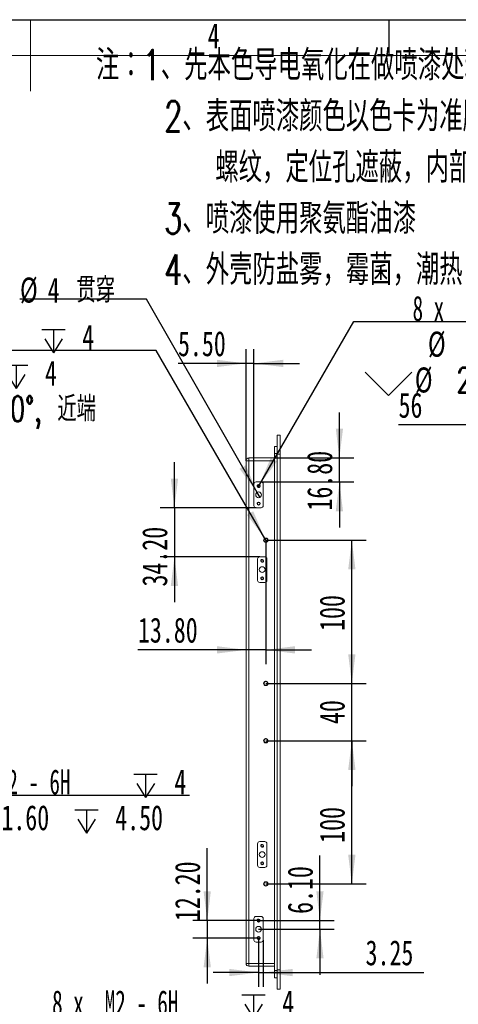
# Model space of a CAD drawing. Header units: millimetres. Extents: x 0 to 658, y -2 to 210.
# Tile 6 of 11: x 157 to 218, y 72 to 210. Entities that reach past the tile are written whole.
import ezdxf

# ---------------------------------------------------------------- set-up
doc = ezdxf.new("R2010")
doc.units = ezdxf.units.MM
doc.layers.add('图框', color=7, linetype='Continuous')
doc.styles.add('SLDTEXTSTYLE0', font='TXT', dxfattribs={"width": 0.7})
doc.styles.add('SLDTEXTSTYLE1', font='TXT', dxfattribs={"width": 0.7, "bigfont": 'bigfont'})
doc.styles.add('SLDTEXTSTYLE4', font='TXT', dxfattribs={"width": 0.633333})
doc.styles.add('SLDTEXTSTYLE5', font='TXT', dxfattribs={"width": 0.616667})
doc.dimstyles.new('SLDDIMSTYLE0', dxfattribs={"dimtxt": 3.5, "dimasz": 4.08, "dimexe": 0, "dimexo": 0.0625, "dimgap": 0.875, "dimtad": 2, "dimlfac": 5, "dimrnd": 1e-09, "dimzin": 12, "dimdsep": 46, "dimtxsty": 'SLDTEXTSTYLE0', "dimsah": 1, "dimcen": 0.09, "dimadec": 0, "dimazin": 3, "dimtfac": 1, "dimtofl": 0, "dimtmove": 0, "dimatfit": 3, "dimfxl": 0, "dimfrac": 2, "dimtolj": 1, "dimtzin": 12, "dimarcsym": 0})
doc.dimstyles.new('SLDDIMSTYLE1', dxfattribs={"dimtxt": 3.5, "dimasz": 4.08, "dimexe": 0, "dimexo": 0.0625, "dimgap": 0.875, "dimtad": 0, "dimtih": 1, "dimtoh": 1, "dimdec": 6, "dimlfac": 5, "dimrnd": 1e-09, "dimzin": 12, "dimdsep": 46, "dimtxsty": 'SLDTEXTSTYLE0', "dimblk1": 'NONE', "dimsah": 1, "dimcen": 0, "dimadec": 0, "dimazin": 3, "dimtfac": 1, "dimtmove": 0, "dimatfit": 3, "dimldrblk": 'NONE', "dimfxl": 0, "dimfrac": 2, "dimtolj": 1, "dimtzin": 12, "dimarcsym": 0})
doc.dimstyles.new('SLDDIMSTYLE2', dxfattribs={"dimtxt": 3.5, "dimasz": 4.08, "dimexe": 0, "dimexo": 0.0625, "dimgap": 0.875, "dimtad": 2, "dimlfac": 5, "dimrnd": 1e-09, "dimzin": 12, "dimdsep": 46, "dimtxsty": 'SLDTEXTSTYLE0', "dimsah": 1, "dimcen": 0.09, "dimadec": 0, "dimazin": 3, "dimtfac": 1, "dimtmove": 0, "dimatfit": 0, "dimfxl": 0, "dimfrac": 2, "dimtolj": 1, "dimtzin": 12, "dimarcsym": 0})
doc.dimstyles.new('SLDDIMSTYLE3', dxfattribs={"dimtxt": 3.5, "dimasz": 4.08, "dimexe": 0, "dimexo": 0.0625, "dimgap": 0.875, "dimtad": 2, "dimlfac": 5, "dimrnd": 1e-09, "dimzin": 4, "dimdsep": 46, "dimtxsty": 'SLDTEXTSTYLE0', "dimsah": 1, "dimcen": 0.09, "dimadec": 0, "dimazin": 1, "dimtfac": 1, "dimtmove": 0, "dimatfit": 0, "dimfxl": 0, "dimfrac": 2, "dimtolj": 1, "dimtzin": 12, "dimarcsym": 0})
doc.dimstyles.new('SLDDIMSTYLE7', dxfattribs={"dimtxt": 3.5, "dimasz": 4.08, "dimexe": 0, "dimexo": 0.0625, "dimgap": 0.875, "dimtad": 0, "dimtih": 1, "dimtoh": 1, "dimlfac": 5, "dimrnd": 1e-09, "dimzin": 12, "dimdsep": 46, "dimtxsty": 'SLDTEXTSTYLE0', "dimblk1": 'NONE', "dimsah": 1, "dimcen": 0, "dimadec": 0, "dimazin": 3, "dimtfac": 1, "dimtmove": 0, "dimatfit": 3, "dimldrblk": 'NONE', "dimfxl": 0, "dimfrac": 2, "dimtolj": 1, "dimtzin": 12, "dimarcsym": 0})

# ---------------------------------------------------------------- blocks, each defined once
blk = doc.blocks.new('SW_NOTE_0')
at = {"layer": '图框', "color": 0, "attachment_point": 1, "style": 'SLDTEXTSTYLE1'}
for s, insert, char_height in [('\\M+1928D\\M+181461\\M+18141\\M+190E6\\M+1967B\\M+19046导电氧\\M+189BB\\M+18DDD\\M+198F4喷\\M+18EBD处\\M+1979D', (0, 5.46), 4.2333), ('2\\M+18141\\M+1955C\\M+196CA喷\\M+18EBD颜\\M+19046\\M+188C8\\M+19046卡为\\M+18F79\\M+1968C\\M+18CFA60-80um,', (9.53, -1.69), 4.2333), ('\\M+19786纹\\M+18143\\M+192E8\\M+188CA\\M+18D45\\M+18ED5\\M+195C1\\M+18143\\M+193E0\\M+19594\\M+198F4\\M+1967B\\M+19046导电氧\\M+189BB', (16.67, -8.83), 4.23333), ('3\\M+18141喷\\M+18EBD\\M+18E67\\M+19770\\M+1E3DA氨酯\\M+196FB\\M+18EBD', (9.53, -15.98), 4.2333), ('4\\M+18141\\M+18A4F壳\\M+19668盐雾\\M+18143霉\\M+18BDB\\M+18143\\M+192AA热\\M+18143\\M+18D52\\M+19585蚀', (9.53, -23.12), 4.2333)]:
    blk.add_mtext(s, dxfattribs=dict(at, insert=insert, char_height=char_height))
blk = doc.blocks.new('SW_SYMBOL_HOLE_DEPTH')
at = {"layer": '图框', "color": 0}
for p, q in [((0, 875), (800, 875)), ((400, 875), (400, 75)), ((100, 555), (400, 75)), ((700, 555), (400, 75))]:
    blk.add_line(p, q, dxfattribs=at)
blk = doc.blocks.new('SW_SYMBOL_HOLE_SINK')
at = {"layer": '图框', "color": 0}
for p, q in [((0, 875), (800, 75)), ((800, 75), (1600, 875))]:
    blk.add_line(p, q, dxfattribs=at)
blk = doc.blocks.new('_D_1')
at = {"layer": '图框'}
for p, q in [((113.77, 79.22), (114.21, 78.96)), ((114.21, 78.96), (155.07, 55.36)), ((155.07, 55.36), (204.11, 55.36))]:
    blk.add_line(p, q, dxfattribs=at)
blk.add_solid([(114.21, 78.96), (117.49, 76.48), (117.99, 77.36)], dxfattribs=at)
at = {"layer": '图框', "xscale": 0.004072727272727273, "yscale": 0.004072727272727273, "zscale": 0.004072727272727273}
for name, p in [('SW_SYMBOL_HOLE_DEPTH', (192.81, 54.71)), ('SW_SYMBOL_HOLE_DEPTH', (181.5, 49.71)), ('SW_SYMBOL_HOLE_SINK', (156.65, 44.71))]:
    blk.add_blockref(name, p, dxfattribs=at)
at = {"layer": '图框', "char_height": 3.5, "attachment_point": 1}
for s, insert, style in [('26 x  M2.5 - 6H', (160.22, 58.94), 'SLDTEXTSTYLE4'), ('5', (198.44, 58.94), 'SLDTEXTSTYLE0'), ('%%c', (165.41, 53.94), 'SLDTEXTSTYLE0'), ('2.05', (171.25, 53.94), 'SLDTEXTSTYLE0'), ('4.50', (187.14, 53.94), 'SLDTEXTSTYLE0'), ('%%c', (163.58, 48.94), 'SLDTEXTSTYLE0'), ('2.55 X 90\\M+1818B, \\M+18BDF\\M+1925B', (169.42, 48.94), 'SLDTEXTSTYLE1')]:
    blk.add_mtext(s, dxfattribs=dict(at, insert=insert, style=style))
blk = doc.blocks.new('_NONE')
blk = doc.blocks.new('_D_2')
at = {"layer": '图框'}
for p, q in [((117.1, 99.27), (117.42, 99.01)), ((117.42, 99.01), (153.29, 70.85)), ((153.29, 70.85), (202.33, 70.85))]:
    blk.add_line(p, q, dxfattribs=at)
blk.add_solid([(117.42, 99.01), (120.31, 96.09), (120.94, 96.89)], dxfattribs=at)
at = {"layer": '图框', "xscale": 0.004072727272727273, "yscale": 0.004072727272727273, "zscale": 0.004072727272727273}
for name, p in [('SW_SYMBOL_HOLE_DEPTH', (187.97, 70.21)), ('SW_SYMBOL_HOLE_DEPTH', (179.72, 65.21)), ('SW_SYMBOL_HOLE_SINK', (154.88, 60.21))]:
    blk.add_blockref(name, p, dxfattribs=at)
at = {"layer": '图框', "char_height": 3.5, "attachment_point": 1}
for s, insert, style in [('8 x  M2 - 6H', (161.5, 74.43), 'SLDTEXTSTYLE5'), ('4', (193.61, 74.43), 'SLDTEXTSTYLE0'), ('%%c', (163.63, 69.43), 'SLDTEXTSTYLE0'), ('1.60', (169.47, 69.43), 'SLDTEXTSTYLE0'), ('4.50', (185.36, 69.43), 'SLDTEXTSTYLE0'), ('2.05 X 90\\M+1818B, \\M+18BDF\\M+1925B', (167.64, 64.43), 'SLDTEXTSTYLE1'), ('%%c', (161.8, 64.43), 'SLDTEXTSTYLE0')]:
    blk.add_mtext(s, dxfattribs=dict(at, insert=insert, style=style))
blk = doc.blocks.new('_D_3')
at = {"layer": '图框'}
for p, q in [((136.17, 110.4), (136.4, 110.18)), ((136.4, 110.18), (144.86, 101.7)), ((144.86, 101.7), (180.66, 101.7))]:
    blk.add_line(p, q, dxfattribs=at)
blk.add_solid([(136.4, 110.18), (138.92, 106.93), (139.64, 107.65)], dxfattribs=at)
at = {"layer": '图框', "xscale": 0.004072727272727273, "yscale": 0.004072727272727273, "zscale": 0.004072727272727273}
for p in [(172.92, 101.06), (164.67, 96.06)]:
    blk.add_blockref('SW_SYMBOL_HOLE_DEPTH', p, dxfattribs=at)
at = {"layer": '图框', "char_height": 3.5, "attachment_point": 1}
for s, insert, style in [('4 x  M2 - 6H', (146.44, 105.29), 'SLDTEXTSTYLE5'), ('4', (178.56, 105.29), 'SLDTEXTSTYLE0'), ('%%c', (148.58, 100.29), 'SLDTEXTSTYLE0'), ('1.60', (154.42, 100.29), 'SLDTEXTSTYLE0'), ('4.50', (170.31, 100.29), 'SLDTEXTSTYLE0')]:
    blk.add_mtext(s, dxfattribs=dict(at, insert=insert, style=style))
blk = doc.blocks.new('SW_NOTE_2')
at = {"layer": '图框', "color": 0, "insert": (-45.66, 5.57), "char_height": 4.2333, "attachment_point": 1, "style": 'SLDTEXTSTYLE1'}
blk.add_mtext('\\M+193E0\\M+19594\\M+1967B\\M+19046导电氧\\M+189BB', dxfattribs=at)
blk = doc.blocks.new('_D_40')
at = {"layer": '图框'}
for p, q in [((176, 163.81), (126.96, 163.81)), ((191.18, 137.55), (176, 163.81)), ((191.48, 137.03), (191.18, 137.55))]:
    blk.add_line(p, q, dxfattribs=at)
blk.add_solid([(191.18, 137.55), (189.57, 141.34), (188.69, 140.83)], dxfattribs=at)
at = {"layer": '图框', "xscale": 0.004072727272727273, "yscale": 0.004072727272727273, "zscale": 0.004072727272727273}
for name, p in [('SW_SYMBOL_HOLE_DEPTH', (160.06, 163.17)), ('SW_SYMBOL_HOLE_DEPTH', (154.86, 158.17)), ('SW_SYMBOL_HOLE_SINK', (126.96, 153.17))]:
    blk.add_blockref(name, p, dxfattribs=at)
at = {"layer": '图框', "char_height": 3.5, "attachment_point": 1}
for s, insert, style in [('4 x  M3 - 6H', (133.58, 167.4), 'SLDTEXTSTYLE5'), ('4', (165.69, 167.4), 'SLDTEXTSTYLE0'), ('%%c', (138.77, 162.4), 'SLDTEXTSTYLE0'), ('2.50', (144.61, 162.4), 'SLDTEXTSTYLE0'), ('4', (160.5, 162.4), 'SLDTEXTSTYLE0'), ('%%c', (133.89, 157.4), 'SLDTEXTSTYLE0'), ('3.05 X 90\\M+1818B, \\M+18BDF\\M+1925B', (139.72, 157.4), 'SLDTEXTSTYLE1')]:
    blk.add_mtext(s, dxfattribs=dict(at, insert=insert, style=style))
blk = doc.blocks.new('_D_41')
at = {"layer": '图框'}
for p, q in [((191.33, 137.29), (205.33, 137.29)), ((203.33, 117.29), (203.33, 137.29)), ((191.33, 117.29), (205.33, 117.29))]:
    blk.add_line(p, q, dxfattribs=at)
for points in [[(203.33, 137.29), (202.82, 133.21), (203.84, 133.21)], [(203.33, 117.29), (203.84, 121.37), (202.82, 121.37)]]:
    blk.add_solid(points, dxfattribs=at)
at = {"layer": '图框', "insert": (198.82, 124.63), "char_height": 3.5, "attachment_point": 1, "rotation": 90, "style": 'SLDTEXTSTYLE0'}
blk.add_mtext('100', dxfattribs=at)
blk = doc.blocks.new('_D_42')
at = {"layer": '图框'}
for p, q in [((203.33, 117.29), (203.33, 123.64)), ((191.33, 117.29), (205.33, 117.29)), ((203.33, 109.29), (203.33, 117.29)), ((191.33, 109.29), (205.33, 109.29)), ((203.33, 109.29), (203.33, 102.94))]:
    blk.add_line(p, q, dxfattribs=at)
for points in [[(203.33, 117.29), (203.84, 121.37), (202.82, 121.37)], [(203.33, 109.29), (202.82, 105.21), (203.84, 105.21)]]:
    blk.add_solid(points, dxfattribs=at)
at = {"layer": '图框', "insert": (198.82, 111.62), "char_height": 3.5, "attachment_point": 1, "rotation": 90, "style": 'SLDTEXTSTYLE0'}
blk.add_mtext('40', dxfattribs=at)
blk = doc.blocks.new('_D_43')
at = {"layer": '图框'}
for p, q in [((191.33, 109.29), (205.33, 109.29)), ((203.33, 89.29), (203.33, 109.29)), ((191.33, 89.29), (205.33, 89.29))]:
    blk.add_line(p, q, dxfattribs=at)
for points in [[(203.33, 109.29), (202.82, 105.21), (203.84, 105.21)], [(203.33, 89.29), (203.84, 93.37), (202.82, 93.37)]]:
    blk.add_solid(points, dxfattribs=at)
at = {"layer": '图框', "insert": (198.82, 95.03), "char_height": 3.5, "attachment_point": 1, "rotation": 90, "style": 'SLDTEXTSTYLE0'}
blk.add_mtext('100', dxfattribs=at)
blk = doc.blocks.new('_D_44')
at = {"layer": '图框'}
for p, q in [((191.33, 137.29), (191.33, 119.98)), ((188.57, 121.98), (173.48, 121.98)), ((191.33, 121.98), (188.57, 121.98)), ((191.33, 121.98), (197.68, 121.98))]:
    blk.add_line(p, q, dxfattribs=at)
for points in [[(188.57, 121.98), (184.49, 122.49), (184.49, 121.47)], [(191.33, 121.98), (195.41, 121.47), (195.41, 122.49)]]:
    blk.add_solid(points, dxfattribs=at)
at = {"layer": '图框', "insert": (173.48, 126.49), "char_height": 3.5, "attachment_point": 1, "style": 'SLDTEXTSTYLE0'}
blk.add_mtext('13.80', dxfattribs=at)
blk = doc.blocks.new('_D_45')
at = {"layer": '图框'}
for p, q in [((178.57, 141.83), (178.57, 148.18)), ((189.97, 141.83), (176.57, 141.83)), ((178.57, 141.83), (178.57, 134.99)), ((190.47, 134.99), (176.57, 134.99)), ((178.57, 134.99), (178.57, 128.64))]:
    blk.add_line(p, q, dxfattribs=at)
for points in [[(178.57, 141.83), (179.08, 145.91), (178.06, 145.91)], [(178.57, 134.99), (178.06, 130.91), (179.08, 130.91)]]:
    blk.add_solid(points, dxfattribs=at)
at = {"layer": '图框', "insert": (174.06, 130.83), "char_height": 3.5, "attachment_point": 1, "rotation": 90, "style": 'SLDTEXTSTYLE0'}
blk.add_mtext('34.20', dxfattribs=at)
blk = doc.blocks.new('_D_46')
at = {"layer": '图框'}
for p, q in [((188.57, 148.39), (188.57, 163.99)), ((189.67, 145.13), (189.67, 163.99)), ((188.57, 161.99), (179.07, 161.99)), ((189.67, 161.99), (188.57, 161.99)), ((189.67, 161.99), (196.02, 161.99))]:
    blk.add_line(p, q, dxfattribs=at)
for points in [[(188.57, 161.99), (184.49, 162.5), (184.49, 161.48)], [(189.67, 161.99), (193.75, 161.48), (193.75, 162.5)]]:
    blk.add_solid(points, dxfattribs=at)
at = {"layer": '图框', "insert": (179.07, 166.5), "char_height": 3.5, "attachment_point": 1, "style": 'SLDTEXTSTYLE0'}
blk.add_mtext('5.50', dxfattribs=at)
blk = doc.blocks.new('_D_47')
at = {"layer": '图框'}
for p, q in [((201.59, 148.79), (201.59, 155.14)), ((192.53, 148.79), (203.59, 148.79)), ((201.59, 145.43), (201.59, 148.79)), ((190.67, 145.43), (203.59, 145.43)), ((201.59, 145.43), (201.59, 139.08))]:
    blk.add_line(p, q, dxfattribs=at)
for points in [[(201.59, 148.79), (202.1, 152.87), (201.09, 152.87)], [(201.59, 145.43), (201.09, 141.35), (202.1, 141.35)]]:
    blk.add_solid(points, dxfattribs=at)
at = {"layer": '图框', "insert": (197.08, 141.44), "char_height": 3.5, "attachment_point": 1, "rotation": 90, "style": 'SLDTEXTSTYLE0'}
blk.add_mtext('16.80', dxfattribs=at)
blk = doc.blocks.new('_D_48')
at = {"layer": '图框'}
for p, q in [((190.42, 145.03), (203.6, 167.84)), ((203.6, 167.84), (252.65, 167.84)), ((190.22, 144.67), (190.42, 145.03))]:
    blk.add_line(p, q, dxfattribs=at)
blk.add_solid([(190.42, 145.03), (192.9, 148.31), (192.02, 148.81)], dxfattribs=at)
at = {"layer": '图框', "xscale": 0.004072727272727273, "yscale": 0.004072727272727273, "zscale": 0.004072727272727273}
for name, p in [('SW_SYMBOL_HOLE_DEPTH', (238.29, 167.2)), ('SW_SYMBOL_HOLE_DEPTH', (230.04, 162.2)), ('SW_SYMBOL_HOLE_SINK', (205.19, 157.2))]:
    blk.add_blockref(name, p, dxfattribs=at)
at = {"layer": '图框', "char_height": 3.5, "attachment_point": 1}
for s, insert, style in [('8 x  M2 - 6H', (211.81, 171.43), 'SLDTEXTSTYLE5'), ('3', (243.92, 171.43), 'SLDTEXTSTYLE0'), ('%%c', (213.95, 166.43), 'SLDTEXTSTYLE0'), ('1.60', (219.79, 166.43), 'SLDTEXTSTYLE0'), ('3.30', (235.67, 166.43), 'SLDTEXTSTYLE0'), ('%%c', (212.12, 161.43), 'SLDTEXTSTYLE0'), ('2.05 X 90\\M+1818B, \\M+18BDF\\M+1925B', (217.95, 161.43), 'SLDTEXTSTYLE1')]:
    blk.add_mtext(s, dxfattribs=dict(at, insert=insert, style=style))
blk = doc.blocks.new('_D_49')
at = {"layer": '图框'}
for p, q in [((174.68, 170.98), (157.01, 170.98)), ((190.12, 143.98), (174.68, 170.98)), ((190.52, 143.28), (190.12, 143.98))]:
    blk.add_line(p, q, dxfattribs=at)
blk.add_solid([(190.12, 143.98), (188.54, 147.77), (187.65, 147.27)], dxfattribs=at)
at = {"layer": '图框', "char_height": 3.5, "attachment_point": 1}
for s, insert, style in [('%%c', (157.01, 173.99), 'SLDTEXTSTYLE0'), ('4', (160.88, 173.99), 'SLDTEXTSTYLE0'), ('贯\\M+190FA', (164.88, 173.99), 'SLDTEXTSTYLE1')]:
    blk.add_mtext(s, dxfattribs=dict(at, insert=insert, style=style))
blk = doc.blocks.new('_D_50')
at = {"layer": '图框'}
for p, q in [((183.15, 84.17), (183.15, 94.27)), ((190.32, 84.17), (181.15, 84.17)), ((183.15, 84.17), (183.15, 81.73)), ((190.32, 81.73), (181.15, 81.73)), ((183.15, 81.73), (183.15, 75.38))]:
    blk.add_line(p, q, dxfattribs=at)
for points in [[(183.15, 84.17), (183.65, 88.25), (182.64, 88.25)], [(183.15, 81.73), (182.64, 77.65), (183.65, 77.65)]]:
    blk.add_solid(points, dxfattribs=at)
at = {"layer": '图框', "insert": (178.63, 84.09), "char_height": 3.5, "attachment_point": 1, "rotation": 90, "style": 'SLDTEXTSTYLE0'}
blk.add_mtext('12.20', dxfattribs=at)
blk = doc.blocks.new('_D_51')
at = {"layer": '图框'}
for p, q in [((198.88, 84.17), (198.88, 93.25)), ((190.32, 84.17), (200.88, 84.17)), ((198.88, 82.95), (198.88, 84.17)), ((190.32, 82.95), (200.88, 82.95)), ((198.88, 82.95), (198.88, 76.6))]:
    blk.add_line(p, q, dxfattribs=at)
for points in [[(198.88, 84.17), (199.39, 88.25), (198.38, 88.25)], [(198.88, 82.95), (198.38, 78.87), (199.39, 78.87)]]:
    blk.add_solid(points, dxfattribs=at)
at = {"layer": '图框', "insert": (194.37, 85.1), "char_height": 3.5, "attachment_point": 1, "rotation": 90, "style": 'SLDTEXTSTYLE0'}
blk.add_mtext('6.10', dxfattribs=at)
blk = doc.blocks.new('_D_52')
at = {"layer": '图框'}
for p, q in [((190.32, 81.73), (190.32, 74.91)), ((190.97, 81.45), (190.97, 74.91)), ((190.32, 76.91), (183.97, 76.91)), ((190.32, 76.91), (190.97, 76.91)), ((190.97, 76.91), (213.4, 76.91))]:
    blk.add_line(p, q, dxfattribs=at)
for points in [[(190.32, 76.91), (186.24, 77.41), (186.24, 76.4)], [(190.97, 76.91), (195.05, 76.4), (195.05, 77.41)]]:
    blk.add_solid(points, dxfattribs=at)
at = {"layer": '图框', "insert": (205.25, 81.42), "char_height": 3.5, "attachment_point": 1, "style": 'SLDTEXTSTYLE0'}
blk.add_mtext('3.25', dxfattribs=at)
blk = doc.blocks.new('_D_57')
at = {"layer": '图框'}
for p, q in [((219.61, 151.99), (219.61, 155.39)), ((230.81, 151.09), (230.81, 155.39)), ((219.61, 153.39), (209.85, 153.39)), ((230.81, 153.39), (219.61, 153.39))]:
    blk.add_line(p, q, dxfattribs=at)
for points in [[(219.61, 153.39), (223.69, 152.88), (223.69, 153.9)], [(230.81, 153.39), (226.73, 153.9), (226.73, 152.88)]]:
    blk.add_solid(points, dxfattribs=at)
at = {"layer": '图框', "insert": (209.85, 157.9), "char_height": 3.5, "attachment_point": 1, "style": 'SLDTEXTSTYLE0'}
blk.add_mtext('56', dxfattribs=at)

msp = doc.modelspace()

# ---------------------------------------------------------------- linework, layer by layer
at = {"color": 7, "linetype": 'Continuous', "lineweight": 15}
for p, q in [((192.92773731, 151.9897469), (193.32773733, 151.9897469)), ((192.92773731, 149.2897459), (192.92773731, 151.9897469)), ((193.32773733, 149.2897459), (193.32773733, 151.9897469)), ((192.52773729, 150.38974664), (192.92773731, 150.38974664)), ((192.52773729, 149.3897461), (192.52773729, 150.38974664)), ((188.96773733, 148.38974557), (188.96773733, 148.78974638)), ((188.96773733, 148.78974638), (192.52773729, 148.78974638)), ((192.92773731, 149.3897461), (192.52773729, 149.3897461)), ((192.52773729, 77.18974731), (192.52773729, 149.3897461)), ((192.92773731, 149.2897459), (193.32773733, 149.2897459)), ((192.92773731, 77.28974602), (192.92773731, 149.2897459)), ((193.32773733, 77.28974602), (193.32773733, 149.2897459)), ((188.56773727, 78.18974635), (188.56773727, 148.38974557)), ((188.56773727, 148.38974557), (188.96773733, 148.38974557)), ((192.52773729, 148.38974557), (188.96773733, 148.38974557)), ((188.96773733, 148.38974557), (188.96773733, 78.18974635)), ((189.66773726, 142.12974614), (189.66773726, 145.12974552)), ((189.96773731, 145.42974612), (190.66773724, 145.42974612)), ((190.96773729, 145.12974552), (190.96773729, 142.12974614)), ((190.66773724, 141.82974628), (189.96773731, 141.82974628)), ((190.46773739, 134.98974616), (191.16773732, 134.98974616)), ((190.16773734, 131.68974618), (190.16773734, 134.68974611)), ((191.46773728, 134.68974611), (191.46773728, 131.68974618)), ((191.16773732, 131.38974623), (190.46773739, 131.38974623)), ((190.46773739, 95.18974504), (191.16773732, 95.18974504)), ((190.16773734, 91.8897458), (190.16773734, 94.88974592)), ((191.46773728, 94.88974592), (191.46773728, 91.8897458)), ((191.16773732, 91.58974669), (190.46773739, 91.58974669)), ((189.66773726, 81.44974491), (189.66773726, 84.44974503)), ((189.96773731, 84.74974713), (190.66773724, 84.74974713)), ((190.96773729, 84.44974503), (190.96773729, 81.44974491)), ((190.66773724, 81.14974878), (189.96773731, 81.14974878)), ((188.56773727, 78.18974635), (188.96773733, 78.18974635)), ((188.96773733, 78.18974635), (192.52773729, 78.18974635)), ((188.96773733, 77.78974554), (188.96773733, 78.18974635)), ((192.52773729, 77.78974554), (188.96773733, 77.78974554)), ((192.52773729, 77.18974731), (192.92773731, 77.18974731)), ((192.52773729, 76.18974826), (192.52773729, 77.18974731)), ((192.92773731, 77.28974602), (193.32773733, 77.28974602)), ((192.92773731, 74.58974502), (192.92773731, 77.28974602)), ((193.32773733, 74.58974502), (193.32773733, 77.28974602)), ((192.92773731, 76.18974826), (192.52773729, 76.18974826)), ((192.92773731, 74.58974502), (193.32773733, 74.58974502))]:
    msp.add_line(p, q, dxfattribs=at)
for centre, radius in [((190.31773731, 144.84974618), 0.205), ((190.31773731, 144.84974618), 0.16), ((190.31773731, 143.62974618), 0.4), ((190.31773731, 142.40974618), 0.205), ((190.31773731, 142.40974618), 0.16), ((191.32773731, 137.28974618), 0.305), ((191.32773731, 137.28974618), 0.25), ((190.81773731, 133.18974618), 0.4), ((190.81773731, 134.40974618), 0.205), ((190.81773731, 134.40974618), 0.16), ((190.81773731, 131.96974618), 0.205), ((190.81773731, 131.96974618), 0.16), ((191.32773731, 117.28974618), 0.305), ((191.32773731, 117.28974618), 0.25), ((191.32773731, 109.28974618), 0.305), ((191.32773731, 109.28974618), 0.25), ((190.81773731, 93.38974618), 0.4), ((190.81773731, 94.60974618), 0.205), ((190.81773731, 94.60974618), 0.16), ((190.81773731, 92.16974618), 0.205), ((190.81773731, 92.16974618), 0.16), ((191.32773731, 89.28974618), 0.305), ((191.32773731, 89.28974618), 0.25), ((190.31773731, 84.16974618), 0.205), ((190.31773731, 84.16974618), 0.16), ((190.31773731, 82.94974618), 0.4), ((190.31773731, 81.72974618), 0.205), ((190.31773731, 81.72974618), 0.16)]:
    msp.add_circle(centre, radius, dxfattribs=at)
for centre, radius, start, end in [((188.96773731, 148.38974618), 0.4, 90, 180), ((189.96773731, 145.12974618), 0.3, 90, 180), ((190.66773731, 145.12974618), 0.3, 0, 90), ((189.96773731, 142.12974618), 0.3, 180, 270), ((190.66773731, 142.12974618), 0.3, 270, 0), ((190.46773731, 134.68974618), 0.3, 90, 180), ((191.16773731, 134.68974618), 0.3, 0, 90), ((190.46773731, 131.68974618), 0.3, 180, 270), ((191.16773731, 131.68974618), 0.3, 270, 0), ((190.46773731, 94.88974618), 0.3, 90, 180), ((191.16773731, 94.88974618), 0.3, 0, 90), ((190.46773731, 91.88974618), 0.3, 180, 270), ((191.16773731, 91.88974618), 0.3, 270, 0), ((189.96773731, 84.44974618), 0.3, 90, 180), ((190.66773731, 84.44974618), 0.3, 0, 90), ((189.96773731, 81.44974618), 0.3, 180, 270), ((190.66773731, 81.44974618), 0.3, 270, 0), ((188.96773731, 78.18974618), 0.4, 180, 270)]:
    msp.add_arc(centre, radius, start, end, dxfattribs=at)
at = {"color": 7, "linetype": 'Continuous', "lineweight": 0}
for centre, radius in [((190.31773731, 144.84974618), 0.2), ((190.31773731, 142.40974618), 0.2), ((191.32773731, 137.28974618), 0.3), ((190.81773731, 134.40974618), 0.2), ((190.81773731, 131.96974618), 0.2), ((191.32773731, 117.28974618), 0.3), ((191.32773731, 109.28974618), 0.3), ((190.81773731, 94.60974618), 0.2), ((190.81773731, 92.16974618), 0.2), ((191.32773731, 89.28974618), 0.3), ((190.31773731, 84.16974618), 0.2), ((190.31773731, 81.72974618), 0.2)]:
    msp.add_arc(centre, radius, 255, 195, dxfattribs=at)
at = {"layer": '图框'}
for p, q in [((0, 210), (297, 210)), ((208.5, 210), (208.5, 205))]:
    msp.add_line(p, q, dxfattribs=at)
at = {"layer": '图框', "lineweight": 15}
msp.add_line((158.5, 210), (158.5, 200), dxfattribs=at)
at = {"layer": '图框', "linetype": 'Continuous', "lineweight": 15}
msp.add_line((25, 205), (292, 205), dxfattribs=at)

# ---------------------------------------------------------------- block references
at = {"layer": '图框'}
for name, p in [('SW_NOTE_0', (167.60893323, 200.31159652)), ('SW_NOTE_2', (99.23937004, 114.24283861))]:
    msp.add_blockref(name, p, dxfattribs=at)

# ---------------------------------------------------------------- texts
at = {"layer": '图框', "insert": (184.04444444, 209.49728633), "char_height": 3.5, "attachment_point": 2, "style": 'SLDTEXTSTYLE0'}
msp.add_mtext('4', dxfattribs=at)

# ---------------------------------------------------------------- dimensions: what is measured, and where the dimension line sits
at = {"layer": '图框'}
dim = msp.add_diameter_dim_2p(p1=(190.51625278, 143.28248316), p2=(190.11922184, 143.97700921), text='<> 贯穿', dimstyle='SLDDIMSTYLE7', dxfattribs=at)
dim.commit()
dim.dimension.update_dxf_attribs({"geometry": '_D_49', "text_midpoint": (165.05098477, 172.26273982), "dimtype": 163})
for p1, p2, text, picture, middle in [((190.21518002, 144.67224407), (190.4202946, 145.0272483), '8 x  M2 - 6H {\\fGDT;x} 3\\P%%c 1.60 {\\fGDT;x} 3.30\\P{\\fGDT;w}%%c 2.05 X 90°, 近端', '_D_48', (228.91885691, 164.41408187)), ((191.48031121, 137.02565111), (191.17516341, 137.55384125), '4 x  M3 - 6H {\\fGDT;x} 4\\P%%c 2.50 {\\fGDT;x} 4\\P{\\fGDT;w}%%c 3.05 X 90°, 近端', '_D_40', (150.68869254, 160.38387179)), ((136.1733458, 110.40299626), (136.39939377, 110.17649611), '4 x  M2 - 6H {\\fGDT;x} 4\\P%%c 1.60 {\\fGDT;x} 4.50\\P', '_D_3', (163.55193216, 100.77518787)), ((117.09512788, 99.26634021), (117.4176117, 99.01315216), '8 x  M2 - 6H {\\fGDT;x} 4\\P%%c 1.60 {\\fGDT;x} 4.50\\P{\\fGDT;w}%%c 2.05 X 90°, 近端', '_D_2', (178.60467896, 67.42181383)), ((113.76557321, 79.21731527), (114.20716636, 78.96217709), '26 x  M2.5 - 6H {\\fGDT;x} 5\\P%%c 2.05 {\\fGDT;x} 4.50\\P{\\fGDT;w}%%c 2.55 X 90°, 近端', '_D_1', (180.38175369, 51.92705555))]:
    dim = msp.add_diameter_dim_2p(p1=p1, p2=p2, text=text, dimstyle='SLDDIMSTYLE1', override={"dimpost": '<>'}, dxfattribs=at)
    dim.commit()
    dim.dimension.update_dxf_attribs({"geometry": picture, "text_midpoint": middle, "dimtype": 163})
for base, p1, p2, dimstyle, picture, middle in [((188.56773731, 161.98974618), (189.66773731, 145.12974618), (188.56773731, 148.38974618), 'SLDDIMSTYLE3', '_D_46', (183.14544348, 161.98974618)), ((219.61403692, 153.38993208), (230.81403692, 151.08974618), (219.61403692, 151.98974618), 'SLDDIMSTYLE0', '_D_57', (211.88305952, 153.38993208)), ((188.56773731, 121.98293981), (191.32773731, 137.28974618), (188.56773731, 148.38974618), 'SLDDIMSTYLE3', '_D_44', (178.56773731, 121.98293981)), ((190.96773731, 76.90655097), (190.31773731, 81.72974618), (190.96773731, 81.44974618), 'SLDDIMSTYLE2', '_D_52', (209.32773731, 76.90655097))]:
    dim = msp.add_linear_dim(base=base, p1=p1, p2=p2, dimstyle=dimstyle, dxfattribs=at)
    dim.commit()
    dim.dimension.update_dxf_attribs({"geometry": picture, "text_midpoint": middle, "dimtype": 160})
for base, p1, p2, dimstyle, picture, middle in [((201.59463979, 148.78974618), (190.66773731, 145.42974618), (192.52773731, 148.78974618), 'SLDDIMSTYLE3', '_D_47', (201.59463979, 146.52846533)), ((178.56773731, 134.98974618), (189.96773731, 141.82974618), (190.46773731, 134.98974618), 'SLDDIMSTYLE3', '_D_45', (178.56773731, 135.92049559)), ((203.32773731, 137.28974618), (191.32773731, 117.28974618), (191.32773731, 137.28974618), 'SLDDIMSTYLE0', '_D_41', (203.32773731, 127.68716938)), ((203.32773731, 117.28974618), (191.32773731, 109.28974618), (191.32773731, 117.28974618), 'SLDDIMSTYLE2', '_D_42', (203.32773731, 113.65985126)), ((203.32773731, 109.28974618), (191.32773731, 89.28974618), (191.32773731, 109.28974618), 'SLDDIMSTYLE0', '_D_43', (203.32773731, 98.08195452)), ((183.14544348, 81.72974618), (190.31773731, 84.16974618), (190.31773731, 81.72974618), 'SLDDIMSTYLE3', '_D_50', (183.14544348, 89.17801774)), ((198.88343893, 84.16974618), (190.31773731, 82.94974618), (190.31773731, 84.16974618), 'SLDDIMSTYLE3', '_D_51', (198.88343893, 89.17801774))]:
    dim = msp.add_linear_dim(base=base, p1=p1, p2=p2, angle=90, dimstyle=dimstyle, dxfattribs=at)
    dim.commit()
    dim.dimension.update_dxf_attribs({"geometry": picture, "text_midpoint": middle, "dimtype": 160})

doc.saveas('drawing.dxf')
